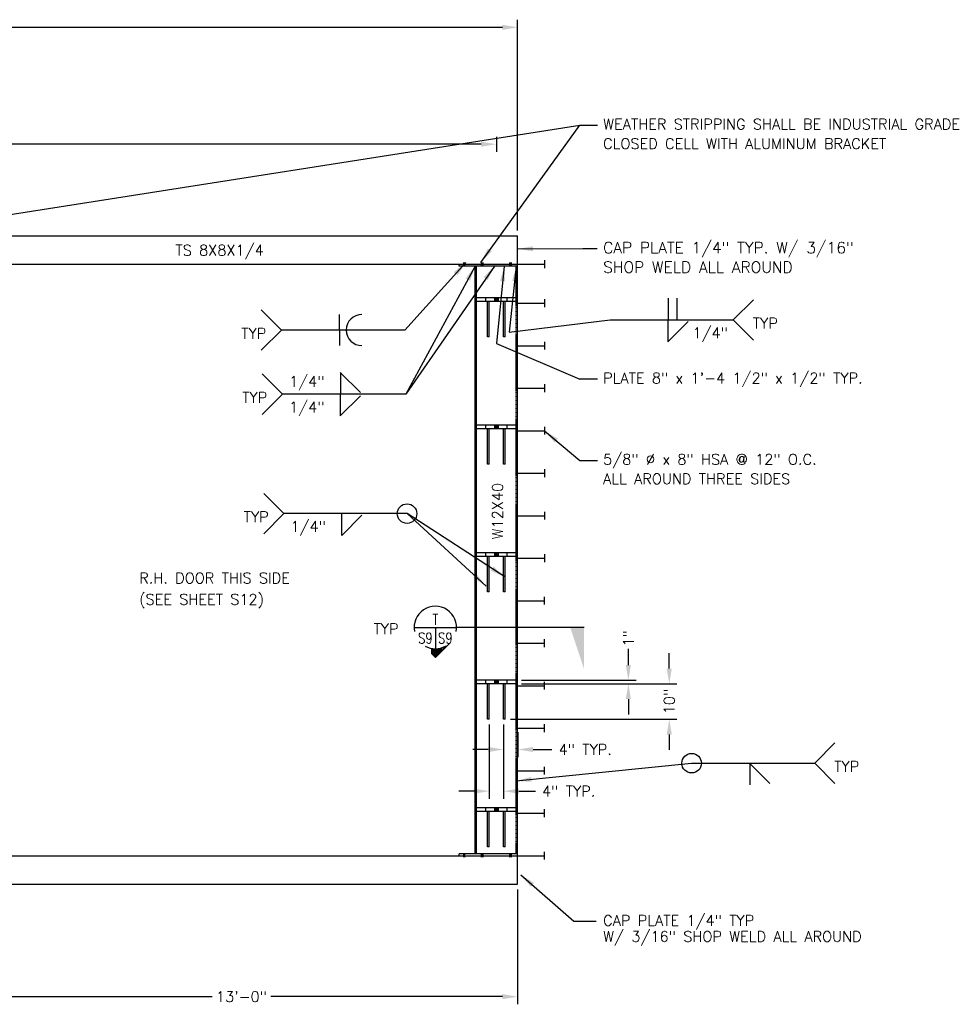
# Model space of a CAD drawing. Header units: feet. Extents: x 2874 to 4198, y -2126 to 3248.
# Tile 4 of 6: x 3137 to 3400, y 2970 to 3248. Entities that reach past the tile are written whole.
import ezdxf
from ezdxf.enums import TextEntityAlignment as Align

# ---------------------------------------------------------------- set-up
doc = ezdxf.new("R2010")
doc.units = ezdxf.units.FT
doc.header["$MEASUREMENT"] = 0
doc.linetypes.add('HIDDEN', pattern=[0.375, 0.25, -0.125])
doc.layers.get('0').update_dxf_attribs({"linetype": 'CONTINUOUS'})
doc.layers.get('DEFPOINTS').update_dxf_attribs({"linetype": 'CONTINUOUS'})
for name, color, linetype in [('COM-CALLOUT', 7, 'CONTINUOUS'), ('COM-DIMS', 2, 'CONTINUOUS'), ('S-DETL-LW15', 4, 'CONTINUOUS'), ('S-DETL-LW15-HIDD', 4, 'HIDDEN')]:
    doc.layers.add(name, color=color, linetype=linetype)
doc.styles.add('SIMPLEX', font='simplex.shx')
doc.styles.get("Standard").update_dxf_attribs({"font": 'simplex.shx', "height": 0.1})
doc.styles.add('TIGHT', font='SIMPLEX', dxfattribs={"width": 0.85})
doc.dimstyles.new('DIM', dxfattribs={"dimscale": 24, "dimtxt": 0.125, "dimasz": 0.18, "dimexe": 0.09, "dimexo": 0.0625, "dimgap": 0.05, "dimtad": 0, "dimdec": 0, "dimzin": 0, "dimdsep": 46, "dimlunit": 4, "dimtxsty": 'SIMPLEX', "dimcen": 0.09, "dimadec": 0, "dimazin": 0, "dimtfac": 1, "dimtdec": 0, "dimtofl": 0, "dimtmove": 0, "dimatfit": 3, "dimfxl": 0, "dimfrac": 1, "dimtolj": 1, "dimtzin": 0, "dimarcsym": 0})

# ---------------------------------------------------------------- blocks, each defined once
blk = doc.blocks.new('*D13')
at = {"layer": 'COM-DIMS', "color": 0, "lineweight": -2}
for p, q in [((3121.74, 3002.13), (3121.74, 2969.68)), ((3277.74, 3002.13), (3277.74, 2969.68)), ((3126.06, 2971.84), (3191.47, 2971.84)), ((3273.42, 2971.84), (3208.01, 2971.84))]:
    blk.add_line(p, q, dxfattribs=at)
at = {"layer": 'COM-DIMS', "color": 0}
for points in [[(3126.06, 2972.56), (3126.06, 2971.12), (3121.74, 2971.84)], [(3273.42, 2972.56), (3273.42, 2971.12), (3277.74, 2971.84)]]:
    blk.add_solid(points, dxfattribs=at)
at = {"layer": 'DEFPOINTS', "color": 0}
for p in [(3121.74, 3003.63), (3277.74, 3003.63), (3277.74, 2971.84)]:
    blk.add_point(p, dxfattribs=at)
at = {"layer": 'COM-DIMS', "color": 0, "insert": (3199.74, 2971.84), "char_height": 3, "attachment_point": 5, "style": 'SIMPLEX'}
blk.add_mtext('\\A1;13\'-0"', dxfattribs=at)
blk = doc.blocks.new('*D18')
at = {"layer": 'COM-DIMS', "color": 0, "lineweight": -2}
for p, q in [((2965.74, 3188.13), (2965.74, 3247.69)), ((3277.74, 3188.13), (3277.74, 3247.69)), ((2970.06, 3245.53), (3113.18, 3245.53)), ((3273.42, 3245.53), (3130.3, 3245.53))]:
    blk.add_line(p, q, dxfattribs=at)
at = {"layer": 'COM-DIMS', "color": 0}
for points in [[(2970.06, 3246.25), (2970.06, 3244.81), (2965.74, 3245.53)], [(3273.42, 3246.25), (3273.42, 3244.81), (3277.74, 3245.53)]]:
    blk.add_solid(points, dxfattribs=at)
at = {"layer": 'DEFPOINTS', "color": 0}
for p in [(3277.74, 3245.53), (2965.74, 3186.63), (3277.74, 3186.63)]:
    blk.add_point(p, dxfattribs=at)
at = {"layer": 'COM-DIMS', "color": 0, "insert": (3121.74, 3245.53), "char_height": 3, "attachment_point": 5, "style": 'SIMPLEX'}
blk.add_mtext('\\A1;26\'-0"', dxfattribs=at)
blk = doc.blocks.new('*D19')
at = {"layer": 'COM-DIMS', "color": 0, "lineweight": -2}
for p, q in [((2971.74, 3214.58), (2971.74, 3210.37)), ((3271.74, 3214.58), (3271.74, 3210.37)), ((2976.06, 3212.53), (3113.18, 3212.53)), ((3267.42, 3212.53), (3130.3, 3212.53))]:
    blk.add_line(p, q, dxfattribs=at)
at = {"layer": 'COM-DIMS', "color": 0}
for points in [[(2976.06, 3213.25), (2976.06, 3211.81), (2971.74, 3212.53)], [(3267.42, 3213.25), (3267.42, 3211.81), (3271.74, 3212.53)]]:
    blk.add_solid(points, dxfattribs=at)
at = {"layer": 'DEFPOINTS', "color": 0}
for p in [(2971.74, 3216.08), (3271.74, 3216.08), (3271.74, 3212.53)]:
    blk.add_point(p, dxfattribs=at)
at = {"layer": 'COM-DIMS', "color": 0, "insert": (3121.74, 3212.53), "char_height": 3, "attachment_point": 5, "style": 'SIMPLEX'}
blk.add_mtext('\\A1;25\'-0"', dxfattribs=at)
blk = doc.blocks.new('DETTAG')
at = {"linetype": 'Continuous'}
blk.add_line((-0.25, 0), (0.25, 0), dxfattribs=at)
blk.add_line((0, 0), (0, -0.25))
for start, end in [(349.193077, 190.806923), (241.044976, 298.955024)]:
    blk.add_arc((0, 0), 0.25, start, end)
at = {"style": 'TIGHT', "width": 0.8}
blk.add_attdef('NO', text='', height=0.125, dxfattribs=at).set_placement((0, 0.03125), align=Align.CENTER)
blk.add_attdef('FROM', text='', height=0.125, dxfattribs=at).set_placement((-0.03125, -0.1875), align=Align.RIGHT)
blk.add_attdef('TO', (0.03125, -0.1875), '', height=0.125, dxfattribs=at)
blk = doc.blocks.new('ARROWRW')
for q in [(0.177, 0.177), (0.307, -0.047)]:
    blk.add_line((0.354, 0), q)
at = {"color": 0, "linetype": 'Continuous'}
for p, q in [((0.182, 0.172), (0.182, 0.172)), ((0.195, 0.156), (0.197, 0.156)), ((0.207, 0.141), (0.213, 0.141)), ((0.217, 0.125), (0.229, 0.125)), ((0.225, 0.109), (0.244, 0.109)), ((0.232, 0.094), (0.26, 0.094)), ((0.237, 0.078), (0.275, 0.078)), ((0.242, 0.062), (0.291, 0.062)), ((0.246, 0.047), (0.307, 0.047)), ((0.248, 0.031), (0.322, 0.031)), ((0.25, 0.016), (0.338, 0.016)), ((0.25, 0), (0.354, 0)), ((0.248, -0.031), (0.322, -0.031)), ((0.25, -0.016), (0.338, -0.016))]:
    blk.add_line(p, q, dxfattribs=at)
at = {"linetype": 'Continuous'}
blk.add_line((0.246, -0.047), (0.307, -0.047), dxfattribs=at)
blk = doc.blocks.new('POINT')
blk.add_solid([(0.3125, 0), (0, 0.1035), (0, 0)])
blk = doc.blocks.new('*D70')
at = {"layer": 'COM-DIMS', "color": 0, "lineweight": -2}
for p, q in [((3273.76, 3048.66), (3273.76, 3039.46)), ((3277.78, 3046.56), (3277.78, 3039.46)), ((3269.44, 3041.62), (3265.12, 3041.62)), ((3282.1, 3041.62), (3287.43, 3041.62))]:
    blk.add_line(p, q, dxfattribs=at)
at = {"layer": 'COM-DIMS', "color": 0}
for points in [[(3269.44, 3042.34), (3269.44, 3040.9), (3273.76, 3041.62)], [(3282.1, 3042.34), (3282.1, 3040.9), (3277.78, 3041.62)]]:
    blk.add_solid(points, dxfattribs=at)
at = {"layer": 'DEFPOINTS', "color": 0}
for p in [(3273.76, 3050.16, -0.01), (3277.78, 3048.06, -0.01), (3273.76, 3041.62)]:
    blk.add_point(p, dxfattribs=at)
at = {"layer": 'COM-DIMS', "color": 0, "insert": (3296.84, 3041.62), "char_height": 3, "attachment_point": 5, "style": 'SIMPLEX'}
blk.add_mtext('\\A1;4" TYP.', dxfattribs=at)
blk = doc.blocks.new('*D71')
at = {"layer": 'COM-DIMS', "color": 0, "lineweight": -2}
for p, q in [((3269.74, 3048.66), (3269.74, 3027.7)), ((3273.76, 3048.66), (3273.76, 3027.7)), ((3265.42, 3029.86), (3261.1, 3029.86)), ((3278.08, 3029.86), (3282.74, 3029.86))]:
    blk.add_line(p, q, dxfattribs=at)
at = {"layer": 'COM-DIMS', "color": 0}
for points in [[(3265.42, 3030.58), (3265.42, 3029.14), (3269.74, 3029.86)], [(3278.08, 3030.58), (3278.08, 3029.14), (3273.76, 3029.86)]]:
    blk.add_solid(points, dxfattribs=at)
at = {"layer": 'DEFPOINTS', "color": 0}
for p in [(3269.74, 3050.16, -0.01), (3273.76, 3050.16, -0.01), (3269.74, 3029.86)]:
    blk.add_point(p, dxfattribs=at)
at = {"layer": 'COM-DIMS', "color": 0, "insert": (3292.15, 3029.86), "char_height": 3, "attachment_point": 5, "style": 'SIMPLEX'}
blk.add_mtext('\\A1;4" TYP.', dxfattribs=at)
blk = doc.blocks.new('*D80')
at = {"layer": 'COM-DIMS', "color": 0, "lineweight": -2}
for p, q in [((3309.01, 3065.48), (3309.01, 3070.09)), ((3278.87, 3061.16), (3311.17, 3061.16)), ((3278.87, 3060.16), (3311.17, 3060.16)), ((3309.01, 3055.84), (3309.01, 3051.52))]:
    blk.add_line(p, q, dxfattribs=at)
at = {"layer": 'COM-DIMS', "color": 0}
for points in [[(3308.29, 3065.48), (3309.73, 3065.48), (3309.01, 3061.16)], [(3308.29, 3055.84), (3309.73, 3055.84), (3309.01, 3060.16)]]:
    blk.add_solid(points, dxfattribs=at)
at = {"layer": 'DEFPOINTS', "color": 0}
for p in [(3277.37, 3061.16, -0.01), (3309.01, 3061.16), (3277.37, 3060.16, -0.01)]:
    blk.add_point(p, dxfattribs=at)
at = {"layer": 'COM-DIMS', "color": 0, "insert": (3309.01, 3073), "char_height": 3, "attachment_point": 5, "rotation": 90, "style": 'SIMPLEX'}
blk.add_mtext('\\A1;1"', dxfattribs=at)
blk = doc.blocks.new('*D81')
at = {"layer": 'COM-DIMS', "color": 0, "lineweight": -2}
for p, q in [((3320.56, 3064.48), (3320.56, 3068.8)), ((3278.87, 3060.16), (3322.72, 3060.16)), ((3275.74, 3050.16), (3322.72, 3050.16)), ((3320.56, 3045.84), (3320.56, 3041.52))]:
    blk.add_line(p, q, dxfattribs=at)
at = {"layer": 'COM-DIMS', "color": 0}
for points in [[(3319.84, 3064.48), (3321.28, 3064.48), (3320.56, 3060.16)], [(3319.84, 3045.84), (3321.28, 3045.84), (3320.56, 3050.16)]]:
    blk.add_solid(points, dxfattribs=at)
at = {"layer": 'DEFPOINTS', "color": 0}
for p in [(3277.37, 3060.16, -0.01), (3320.56, 3060.16), (3274.24, 3050.16, -0.01)]:
    blk.add_point(p, dxfattribs=at)
at = {"layer": 'COM-DIMS', "color": 0, "insert": (3320.56, 3055.16), "char_height": 3, "attachment_point": 5, "rotation": 90, "style": 'SIMPLEX'}
blk.add_mtext('\\A1;10"', dxfattribs=at)

msp = doc.modelspace()

# ---------------------------------------------------------------- linework, layer by layer
at = {"layer": 'COM-CALLOUT'}
msp.add_lwpolyline([(3296.48109, 3076.07145), (3260.49957, 3076.07145)], dxfattribs=at)
at = {"layer": 'COM-DIMS'}
for p, q in [((3320.22394, 3169.05453), (3320.22394, 3162.90477)), ((3322.72394, 3169.05453), (3322.72394, 3162.90477)), ((3338.64546, 3162.90477), (3344.35513, 3168.61444)), ((3211.05476, 3160.06192), (3205.34509, 3165.77159)), ((3227.47036, 3160.06192), (3227.47036, 3164.46192)), ((3303.86009, 3162.90477), (3338.64546, 3162.90477)), ((3320.17645, 3156.75502), (3325.88612, 3162.46469)), ((3320.22394, 3156.75502), (3320.22394, 3162.90477)), ((3338.64546, 3162.90477), (3344.35513, 3157.19511)), ((3211.05476, 3160.06192), (3205.34509, 3154.35225)), ((3227.47036, 3160.06192), (3227.47036, 3155.66192)), ((3211.33185, 3141.96402), (3205.62218, 3147.67369)), ((3227.6482, 3148.11377), (3233.35787, 3142.4041)), ((3227.69569, 3148.11377), (3227.69569, 3141.96402)), ((3300.33603, 3146.18298), (3295.33322, 3146.18298)), ((3211.33185, 3141.96402), (3205.62218, 3136.25435)), ((3227.69569, 3135.81426), (3227.69569, 3141.96402)), ((3227.6482, 3135.81426), (3233.35787, 3141.52393)), ((3211.72406, 3108.22562), (3206.01439, 3113.93529)), ((3211.72406, 3108.22562), (3206.01439, 3102.51595)), ((3246.50943, 3108.22562), (3211.72406, 3108.22562)), ((3228.08791, 3102.07586), (3228.08791, 3108.22562)), ((3228.04042, 3102.07586), (3233.75008, 3107.78553)), ((3361.6519, 3037.75296), (3367.36157, 3043.46263)), ((3343.23464, 3037.75296), (3348.94431, 3032.04329)), ((3343.28213, 3037.75296), (3343.28213, 3031.60321)), ((3361.6519, 3037.75296), (3367.36157, 3032.04329))]:
    msp.add_line(p, q, dxfattribs=at)
for centre in [(3246.50943, 3108.22562), (3326.86653, 3037.75296)]:
    msp.add_circle(centre, 2.75478, dxfattribs=at)
for start, end in [(90, 180), (180, 270)]:
    msp.add_arc((3233.75313, 3160.06192), 4.4, start, end, dxfattribs=at)
at = {"layer": 'S-DETL-LW15', "linetype": 'Continuous'}
for p, q in [((3124.37618, 3186.63235), (3167.10618, 3186.63235)), ((3172.37618, 3186.63235), (3215.10618, 3186.63235)), ((3220.37618, 3186.63235), (3263.10618, 3186.63235)), ((3268.37618, 3186.63235), (3277.74118, 3186.63235)), ((2965.74118, 3178.63235), (3277.74118, 3178.63235)), ((3261.24118, 3178.13235), (3261.24118, 3178.63235)), ((3277.74118, 3178.13235), (3261.24118, 3178.13235)), ((3265.74118, 3012.16268), (3265.74118, 3178.13235)), ((3266.11618, 3012.16268), (3266.11618, 3178.13235)), ((3277.36618, 3169.16268), (3266.11618, 3169.16268)), ((3277.36618, 3168.16268), (3266.11618, 3168.16268)), ((3268.74118, 3168.16268), (3268.74118, 3169.16268)), ((3269.24118, 3158.16268), (3269.24118, 3168.16268)), ((3269.74118, 3158.16268), (3269.74118, 3168.16268)), ((3273.74118, 3158.16268), (3273.74118, 3168.16268)), ((3274.24118, 3158.16268), (3274.24118, 3168.16268)), ((3274.74118, 3168.16268), (3274.74118, 3169.16268)), ((3269.74118, 3158.16268), (3269.24118, 3158.16268)), ((3274.24118, 3158.16268), (3273.74118, 3158.16268)), ((3277.36618, 3133.16268), (3266.11618, 3133.16268)), ((3277.36618, 3132.16268), (3266.11618, 3132.16268)), ((3268.74118, 3132.16268), (3268.74118, 3133.16268)), ((3269.24118, 3122.16268), (3269.24118, 3132.16268)), ((3269.74118, 3122.16268), (3269.74118, 3132.16268)), ((3273.74118, 3122.16268), (3273.74118, 3132.16268)), ((3274.24118, 3122.16268), (3274.24118, 3132.16268)), ((3274.74118, 3132.16268), (3274.74118, 3133.16268)), ((3269.74118, 3122.16268), (3269.24118, 3122.16268)), ((3274.24118, 3122.16268), (3273.74118, 3122.16268)), ((3277.36618, 3097.16268), (3266.11618, 3097.16268)), ((3268.74118, 3096.16268), (3268.74118, 3097.16268)), ((3274.74118, 3096.16268), (3274.74118, 3097.16268)), ((3277.36618, 3096.16268), (3266.11618, 3096.16268)), ((3269.24118, 3086.16268), (3269.24118, 3096.16268)), ((3269.74118, 3086.16268), (3269.74118, 3096.16268)), ((3273.74118, 3086.16268), (3273.74118, 3096.16268)), ((3274.24118, 3086.16268), (3274.24118, 3096.16268)), ((3269.74118, 3086.16268), (3269.24118, 3086.16268)), ((3274.24118, 3086.16268), (3273.74118, 3086.16268)), ((3277.36618, 3061.16268), (3266.11618, 3061.16268)), ((3268.74118, 3060.16268), (3268.74118, 3061.16268)), ((3274.74118, 3060.16268), (3274.74118, 3061.16268)), ((3277.36618, 3060.16268), (3266.11618, 3060.16268)), ((3269.24118, 3050.16268), (3269.24118, 3060.16268)), ((3269.74118, 3050.16268), (3269.74118, 3060.16268)), ((3273.74118, 3050.16268), (3273.74118, 3060.16268)), ((3274.24118, 3050.16268), (3274.24118, 3060.16268)), ((3269.74118, 3050.16268), (3269.24118, 3050.16268)), ((3274.24118, 3050.16268), (3273.74118, 3050.16268)), ((3277.36618, 3025.16268), (3266.11618, 3025.16268)), ((3268.74118, 3024.16268), (3268.74118, 3025.16268)), ((3274.74118, 3024.16268), (3274.74118, 3025.16268)), ((3277.36618, 3024.16268), (3266.11618, 3024.16268)), ((3269.24118, 3014.16268), (3269.24118, 3024.16268)), ((3269.74118, 3014.16268), (3269.74118, 3024.16268)), ((3273.74118, 3014.16268), (3273.74118, 3024.16268)), ((3274.24118, 3014.16268), (3274.24118, 3024.16268)), ((3269.74118, 3014.16268), (3269.24118, 3014.16268)), ((3274.24118, 3014.16268), (3273.74118, 3014.16268)), ((2965.74118, 3011.63235), (3277.74118, 3011.63235)), ((3277.74118, 3012.16268), (3261.24118, 3012.16268)), ((3261.24118, 3011.63235), (3261.24118, 3012.16268)), ((2965.74118, 3003.63235), (3277.74118, 3003.63235))]:
    msp.add_line(p, q, dxfattribs=at)
at = {"layer": 'S-DETL-LW15'}
for p, q in [((3277.74118, 3003.63235), (3277.74118, 3186.63235)), ((3277.36618, 3178.64752), (3285.36618, 3178.64752)), ((3285.36618, 3179.76039), (3285.36618, 3177.53464)), ((3271.23337, 3169.16268), (3271.23337, 3168.16268)), ((3271.74118, 3169.16268), (3271.74118, 3168.16268)), ((3272.24899, 3169.16268), (3272.24899, 3168.16268)), ((3277.36618, 3167.64752), (3285.36618, 3167.64752)), ((3285.36618, 3168.76039), (3285.36618, 3166.53464)), ((3277.36618, 3155.64752), (3285.36618, 3155.64752)), ((3285.36618, 3156.76039), (3285.36618, 3154.53464)), ((3285.36618, 3144.76039), (3285.36618, 3142.53464)), ((3277.36618, 3143.64752), (3285.36618, 3143.64752)), ((3271.23337, 3133.16268), (3271.23337, 3132.16268)), ((3271.74118, 3133.16268), (3271.74118, 3132.16268)), ((3272.24899, 3133.16268), (3272.24899, 3132.16268)), ((3277.36618, 3131.64752), (3285.36618, 3131.64752)), ((3285.36618, 3132.76039), (3285.36618, 3130.53464)), ((3277.36618, 3119.64752), (3285.36618, 3119.64752)), ((3285.36618, 3120.76039), (3285.36618, 3118.53464)), ((3285.36618, 3108.76039), (3285.36618, 3106.53464)), ((3277.36618, 3107.64752), (3285.36618, 3107.64752)), ((3271.23337, 3097.16268), (3271.23337, 3096.16268)), ((3271.74118, 3097.16268), (3271.74118, 3096.16268)), ((3272.24899, 3097.16268), (3272.24899, 3096.16268)), ((3277.36618, 3095.64752), (3285.36618, 3095.64752)), ((3285.36618, 3096.76039), (3285.36618, 3094.53464)), ((3277.36618, 3083.64752), (3285.36618, 3083.64752)), ((3285.36618, 3082.53464), (3285.36618, 3084.76039)), ((3285.36618, 3070.53464), (3285.36618, 3072.76039)), ((3277.36618, 3071.64752), (3285.36618, 3071.64752)), ((3271.23337, 3061.16268), (3271.23337, 3060.16268)), ((3271.74118, 3061.16268), (3271.74118, 3060.16268)), ((3272.24899, 3061.16268), (3272.24899, 3060.16268)), ((3277.36618, 3059.64752), (3285.36618, 3059.64752)), ((3285.36618, 3058.53464), (3285.36618, 3060.76039)), ((3277.36618, 3047.64752), (3285.36618, 3047.64752)), ((3285.36618, 3046.53464), (3285.36618, 3048.76039)), ((3285.36618, 3034.53464), (3285.36618, 3036.76039)), ((3277.36618, 3035.64752), (3285.36618, 3035.64752)), ((3271.23337, 3025.16268), (3271.23337, 3024.16268)), ((3271.74118, 3025.16268), (3271.74118, 3024.16268)), ((3272.24899, 3025.16268), (3272.24899, 3024.16268)), ((3277.36618, 3023.64752), (3285.36618, 3023.64752)), ((3285.36618, 3022.53464), (3285.36618, 3024.76039)), ((3277.36618, 3011.64752), (3285.36618, 3011.64752)), ((3285.36618, 3010.53464), (3285.36618, 3012.76039))]:
    msp.add_line(p, q, dxfattribs=at)
at = {"layer": 'S-DETL-LW15', "linetype": 'Continuous'}
for points in [[(3263.14743, 3179.16268), (3262.33493, 3179.16268), (3263.14743, 3178.13235), (3262.33493, 3178.13235)], [(3262.33493, 3179.16268), (3262.33493, 3178.13235), (3263.14743, 3179.16268), (3262.33493, 3179.16268)], [(3263.14743, 3178.13235), (3263.14743, 3179.16268), (3262.33493, 3179.16268), (3262.33493, 3178.13235)], [(3268.14743, 3178.13235), (3268.14743, 3179.16268), (3267.33493, 3179.16268), (3267.33493, 3178.13235)], [(3267.33493, 3178.13235), (3268.14743, 3178.13235), (3268.14743, 3178.13235), (3268.14743, 3179.16268)], [(3268.14743, 3179.16268), (3267.33493, 3179.16268), (3267.33493, 3178.13235), (3268.14743, 3178.13235)], [(3275.33493, 3179.16268), (3275.33493, 3178.13235), (3276.14743, 3179.16268), (3276.14743, 3178.13235)], [(3276.14743, 3178.13235), (3275.33493, 3178.13235), (3275.33493, 3179.16268), (3275.33493, 3178.13235)], [(3275.33493, 3179.16268), (3276.14743, 3179.16268), (3276.14743, 3178.13235), (3275.33493, 3178.13235)], [(3276.14743, 3178.13235), (3275.33493, 3178.13235), (3275.33493, 3179.16268), (3276.14743, 3179.16268)], [(3263.14743, 3012.16268), (3262.33493, 3012.16268), (3263.14743, 3011.13235), (3262.33493, 3011.13235)], [(3262.33493, 3012.16268), (3262.33493, 3011.13235), (3263.14743, 3012.16268), (3262.33493, 3012.16268)], [(3263.14743, 3011.13235), (3263.14743, 3012.16268), (3262.33493, 3012.16268), (3262.33493, 3011.13235)], [(3268.14743, 3011.13235), (3268.14743, 3012.16268), (3267.33493, 3012.16268), (3267.33493, 3011.13235)], [(3267.33493, 3011.13235), (3268.14743, 3011.13235), (3268.14743, 3011.13235), (3268.14743, 3012.16268)], [(3268.14743, 3012.16268), (3267.33493, 3012.16268), (3267.33493, 3011.13235), (3268.14743, 3011.13235)], [(3275.33493, 3012.16268), (3275.33493, 3011.13235), (3276.14743, 3012.16268), (3276.14743, 3011.13235)], [(3276.14743, 3011.13235), (3275.33493, 3011.13235), (3275.33493, 3012.16268), (3275.33493, 3011.13235)], [(3275.33493, 3012.16268), (3276.14743, 3012.16268), (3276.14743, 3011.13235), (3275.33493, 3011.13235)], [(3276.14743, 3011.13235), (3275.33493, 3011.13235), (3275.33493, 3012.16268), (3276.14743, 3012.16268)]]:
    msp.add_solid(points, dxfattribs=at)
at = {"layer": 'S-DETL-LW15'}
for points in [[(3271.23337, 3169.16268), (3272.24899, 3169.16268), (3271.23337, 3168.16268), (3272.24899, 3168.16268)], [(3271.23337, 3133.16268), (3272.24899, 3133.16268), (3271.23337, 3132.16268), (3272.24899, 3132.16268)], [(3271.23337, 3097.16268), (3272.24899, 3097.16268), (3271.23337, 3096.16268), (3272.24899, 3096.16268)], [(3271.23337, 3061.16268), (3272.24899, 3061.16268), (3271.23337, 3060.16268), (3272.24899, 3060.16268)], [(3271.23337, 3025.16268), (3272.24899, 3025.16268), (3271.23337, 3024.16268), (3272.24899, 3024.16268)]]:
    msp.add_solid(points, dxfattribs=at)
at = {"layer": 'S-DETL-LW15-HIDD'}
for p, q in [((3167.10618, 3186.63235), (3172.37618, 3186.63235)), ((3215.10618, 3186.63235), (3220.37618, 3186.63235)), ((3220.37618, 3186.63235), (3268.37618, 3186.63235)), ((3277.36618, 3012.16268), (3277.36618, 3178.13235))]:
    msp.add_line(p, q, dxfattribs=at)

# ---------------------------------------------------------------- block references
at = {"layer": 'COM-CALLOUT', "xscale": 23.98720698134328, "yscale": 23.98720698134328, "zscale": 23.98720698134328}
msp.add_blockref('DETTAG', (3254.50277, 3076.07145), dxfattribs=at).add_auto_attribs({'NO': 'T', 'FROM': 'S9', 'TO': 'S9'})
at = {"layer": 'COM-CALLOUT'}
for name, p, xscale, yscale, zscale, rotation in [('POINT', (3296.48079, 3076.07145), -37.5000002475, 37.5000002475, 37.5000002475, 89.99999999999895), ('ARROWRW', (3254.50277, 3076.07145), 23.98720698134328, 23.98720698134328, 23.98720698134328, 269.9999999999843)]:
    msp.add_blockref(name, p, dxfattribs=dict(at, xscale=xscale, yscale=yscale, zscale=zscale, rotation=rotation))

# ---------------------------------------------------------------- texts
at = {"layer": 'COM-CALLOUT', "style": 'SIMPLEX'}
msp.add_text('TYP', height=3, dxfattribs=at).set_placement((3237.05238, 3077.20297), align=Align.TOP_LEFT)
at = {"layer": 'COM-DIMS', "style": 'SIMPLEX'}
for s, p in [('WEATHER STRIPPING SHALL BE INDUSTRIAL GRADE', (3301.88495, 3216.69202)), ('CLOSED CELL WITH ALUMINUM BRACKET', (3301.88495, 3211.18631)), ('TS 8X8X1/4', (3181.08991, 3181.10261)), ('TYP', (3344.15332, 3160.46758)), ('TYP', (3199.69329, 3157.62473)), ('1/4"', (3327.11807, 3157.7556)), ('1/4"', (3213.16211, 3144.04348)), ('PLATE 8" x 1\'-4 1/2" x 1/2" TYP.', (3301.88495, 3145.00264)), ('TYP', (3199.97038, 3139.52682)), ('1/4"', (3213.16211, 3136.81484)), ('5/8" %%C x 8" HSA @ 12" O.C.', (3301.88495, 3122.057)), ('ALL AROUND THREE SIDES', (3301.88495, 3116.5513)), ('TYP', (3200.36259, 3105.78842)), ('1/4"', (3213.55432, 3103.07644)), ('R.H. DOOR THIS SIDE', (3170.86094, 3088.5393)), ('(SEE SHEET S12)', (3170.86094, 3082.51127)), ('TYP', (3367.15976, 3035.31577)), ('CAP PLATE 1/4" TYP', (3301.88495, 2991.83505)), ('W/ 3/16" SHOP WELD ALL AROUND', (3301.88495, 2987.32934))]:
    msp.add_text(s, height=3, dxfattribs=at).set_placement(p)
at = {"layer": 'COM-DIMS'}
for s, p in [('CAP PLATE 1/4" TYP. W/ 3/16"', (3301.88495, 3181.72302)), ('SHOP WELD ALL AROUND', (3301.88495, 3176.21731))]:
    msp.add_text(s, height=3.1875, dxfattribs=at).set_placement(p)
at = {"layer": 'COM-DIMS', "style": 'SIMPLEX'}
msp.add_text('W12X40', height=3, rotation=90, dxfattribs=at).set_placement((3273.56121, 3100.95232))

# ---------------------------------------------------------------- dimensions: what is measured, and where the dimension line sits
at = {"layer": 'COM-DIMS'}
for base, p1, p2, text, picture, middle in [((3277.74118, 3245.5315), (2965.74118, 3186.63235), (3277.74118, 3186.63235), '26\'-0"', '*D18', (3121.74118, 3245.5315)), ((3271.74118, 3212.53312), (2971.74118, 3216.08479), (3271.74118, 3216.08479), '25\'-0"', '*D19', (3121.74118, 3212.53312)), ((3277.74118, 2971.83866), (3121.74118, 3003.63235), (3277.74118, 3003.63235), '13\'-0"', '*D13', (3199.74118, 2971.83866))]:
    dim = msp.add_linear_dim(base=base, p1=p1, p2=p2, text=text, dimstyle='DIM', dxfattribs=at)
    dim.commit()
    dim.dimension.update_dxf_attribs({"geometry": picture, "text_midpoint": middle})
for base, p1, p2, text, picture, middle in [((3309.00802, 3061.16268, 0.00552), (3277.36618, 3060.16268), (3277.36618, 3061.16268), '1"', '*D80', (3309.00802, 3073.00268, 0.00552)), ((3320.56307, 3060.16268, 0.00552), (3274.24118, 3050.16268), (3277.36618, 3060.16268), '10"', '*D81', (3320.56307, 3055.16268, 0.00552))]:
    dim = msp.add_linear_dim(base=base, p1=p1, p2=p2, angle=90, text=text, dimstyle='DIM', dxfattribs=at)
    dim.commit()
    dim.dimension.update_dxf_attribs({"geometry": picture, "text_midpoint": middle, "dimtype": 160})
for base, p1, p2, picture, middle in [((3269.74118, 3029.85969, 0.00552), (3273.76319, 3050.16268), (3269.74118, 3050.16268), '*D71', (3292.15247, 3029.85969, 0.00552)), ((3273.76319, 3041.61611, 0.00552), (3277.78319, 3048.06067), (3273.76319, 3050.16268), '*D70', (3296.84448, 3041.61611, 0.00552))]:
    dim = msp.add_linear_dim(base=base, p1=p1, p2=p2, text='4" TYP.', dimstyle='DIM', dxfattribs=at)
    dim.commit()
    dim.dimension.update_dxf_attribs({"geometry": picture, "text_midpoint": middle, "dimtype": 160})

# ---------------------------------------------------------------- leaders
for points in [[(2977.36618, 3168.16268), (3295.33322, 3217.87235), (3300.33603, 3217.87235)], [(3267.33493, 3179.16268), (3295.33322, 3217.87235), (3300.33603, 3217.87235)], [(3277.74118, 3182.98468), (3296.15102, 3183.11254), (3300.20942, 3183.11254)], [(3263.14743, 3179.16268), (3245.84013, 3160.06192), (3211.05476, 3160.06192)], [(3271.17407, 3178.13235), (3246.11722, 3141.96402), (3211.33185, 3141.96402)], [(3265.74118, 3178.13235), (3246.11722, 3141.96402), (3211.33185, 3141.96402)], [(3273.92348, 3178.13235), (3271.74118, 3156.2624), (3295.33322, 3146.18298)], [(3285.36618, 3131.589), (3295.33322, 3123.23733), (3300.33603, 3123.23733)], [(3277.36618, 3032.76091), (3326.86653, 3037.75296), (3361.6519, 3037.75296)], [(3278.63826, 3006.2592), (3293.62089, 2993.12693), (3299.91767, 2993.12693)]]:
    msp.add_leader(points, dimstyle='DIM', dxfattribs=at)
for points in [[(3277.36618, 3178.13235), (3275.29966, 3159.45037), (3303.86009, 3162.90477)], [(3274.14978, 3090.3333), (3246.50943, 3108.22562)], [(3268.87084, 3087.71026), (3246.50943, 3108.22562)]]:
    msp.add_leader(points, dimstyle='DIM', override={"dimgap": 0.05, "dimtad": 0}, dxfattribs=at)

doc.saveas('drawing.dxf')
